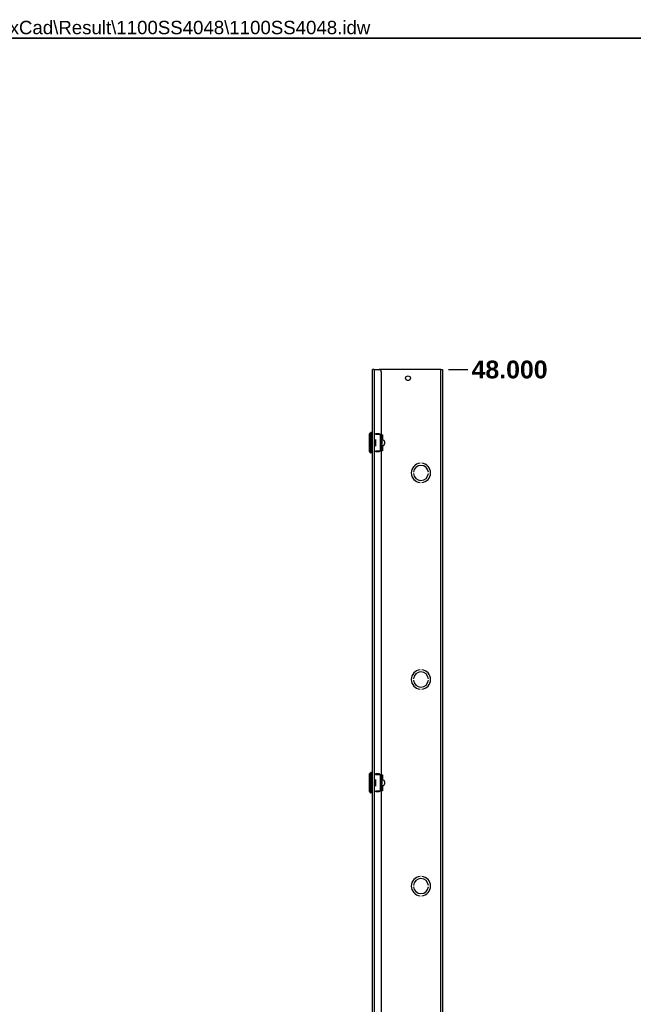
# Model space of a CAD drawing. Header units: inches. Extents: x 0 to 187, y -11 to 121.
# Tile 12 of 20: x 94 to 141, y 47 to 121. Entities that reach past the tile are written whole.
import ezdxf

# ---------------------------------------------------------------- set-up
doc = ezdxf.new("R2010")
doc.units = ezdxf.units.IN
doc.header["$LTSCALE"] = 11.188006
doc.header["$MEASUREMENT"] = 0
doc.linetypes.add('CHAIN', pattern=[0.7087, 0.4724, -0.0591, 0.1181, -0.0591])
doc.layers.get('0').update_dxf_attribs({"lineweight": 25})
for name, color, linetype, lineweight in [('Dimensions(ANSI)', 7, 'Continuous', 25), ('Sketch Geometry(ANSI)', 7, 'Continuous', 25), ('Symbols(ANSI)', 7, 'Continuous', 25), ('Visible Edges(ANSI)', 7, 'Continuous', 25), ('Visible Tangent Edges(ANSI)', 7, 'Continuous', 25), ('Work Point(ANSI)', 7, 'Continuous', 25)]:
    doc.layers.add(name, color=color, linetype=linetype, lineweight=lineweight)
doc.styles.add('Current-ANSI', font='arial.ttf')
doc.styles.add('Dimension-ANSI', font='arialbd.ttf')
doc.dimstyles.new('INCH-ANSI', dxfattribs={"dimscale": 11.188006, "dimtxt": 0.12, "dimasz": 0.098425, "dimexe": 0.04, "dimexo": 0.04, "dimgap": 0.031496, "dimtad": 0, "dimtih": 1, "dimtoh": 1, "dimdec": 3, "dimrnd": 1e-08, "dimzin": 0, "dimdsep": 46, "dimtxsty": 'Dimension-ANSI', "dimcen": 0.09, "dimdle": 0.312, "dimclrd": 179, "dimclre": 179, "dimclrt": 7, "dimadec": 1, "dimazin": 0, "dimtfac": 1, "dimtdec": 3, "dimtofl": 0, "dimtmove": 0, "dimatfit": 3, "dimfxl": 1, "dimtolj": 1, "dimtzin": 4, "dimlwd": 25, "dimlwe": 25, "dimarcsym": 0})

# ---------------------------------------------------------------- blocks, each defined once
blk = doc.blocks.new('*D16')
at = {"layer": 'Defpoints', "color": 0, "linetype": 'Continuous', "transparency": 16777216}
for p in [(126.115, 94.611), (128.023, 94.611), (126.115, 32.277)]:
    blk.add_point(p, dxfattribs=at)
at = {"layer": 'Dimensions(ANSI)', "color": 179, "linetype": 'Continuous', "lineweight": 25, "true_color": 0x262658, "transparency": 16777216}
blk.add_line((126.562, 94.611), (128.023, 94.611), dxfattribs=at)
at = {"layer": 'Dimensions(ANSI)', "color": 7, "linetype": 'Continuous', "lineweight": 25, "transparency": 16777216, "insert": (131.18, 94.611), "char_height": 1.3426, "attachment_point": 5, "style": 'Dimension-ANSI'}
blk.add_mtext('\\A1;48.000', dxfattribs=at)
blk = doc.blocks.new('Borders 1_EXM - B (Inch)')
at = {"layer": 'Sketch Geometry(ANSI)', "linetype": 'Continuous', "lineweight": 35}
blk.add_line((16.4375, 10.6915), (0.5625, 10.6915), dxfattribs=at)
at = {"layer": 'Symbols(ANSI)', "color": 7, "style": 'Current-ANSI'}
blk.add_attdef('FILENAME_AND_PATH_001', (6.2084, 10.718), '', height=0.09, dxfattribs=at)

msp = doc.modelspace()

# ---------------------------------------------------------------- linework, layer by layer
at = {"layer": 'Visible Edges(ANSI)'}
for p, q in [((120.9606, 94.6106), (120.8489, 94.6106)), ((120.8489, 32.2775), (120.8489, 94.6106)), ((120.9606, 94.6106), (121.3359, 94.6106)), ((126.0031, 94.6106), (121.3359, 94.6106)), ((121.4982, 94.4483), (121.4982, 89.7306)), ((126.0031, 94.6106), (126.1148, 94.6106)), ((126.1148, 94.6106), (126.1148, 32.2775)), ((120.6137, 88.4259), (120.6137, 89.7572)), ((120.8233, 89.8584), (120.7057, 89.8584)), ((121.0639, 89.7306), (121.4342, 89.7306)), ((121.0641, 89.3344), (121.0639, 89.3344)), ((121.0639, 89.2845), (121.0641, 89.2845)), ((121.0641, 89.3344), (121.0641, 89.2845)), ((121.0956, 89.7811), (121.3424, 89.7811)), ((121.0956, 89.7306), (121.0956, 89.7811)), ((121.3424, 89.7811), (121.3424, 89.7306)), ((121.4342, 89.7306), (121.5465, 89.7306)), ((121.5466, 88.4527), (121.5466, 89.7304)), ((121.5466, 89.6954), (121.5826, 89.6954)), ((121.5466, 89.3344), (121.5826, 89.3344)), ((121.6363, 89.2845), (121.5466, 89.2845)), ((121.5466, 89.2066), (121.5496, 89.2066)), ((121.5826, 89.6954), (121.5826, 89.2845)), ((121.7383, 89.1823), (121.7383, 89.0008)), ((121.0641, 88.8985), (121.0639, 88.8985)), ((121.0639, 88.8487), (121.0641, 88.8487)), ((121.4342, 88.4525), (121.0639, 88.4525)), ((121.0641, 88.8985), (121.0641, 88.8487)), ((121.0956, 88.402), (121.0956, 88.4525)), ((121.3424, 88.402), (121.0956, 88.402)), ((121.3424, 88.4525), (121.3424, 88.402)), ((121.5465, 88.4525), (121.4342, 88.4525)), ((121.4982, 88.4525), (121.4982, 64.0831)), ((121.5496, 88.9765), (121.5466, 88.9765)), ((121.5466, 88.8985), (121.6363, 88.8985)), ((121.5826, 88.8487), (121.5466, 88.8487)), ((121.5826, 88.4877), (121.5466, 88.4877)), ((121.5826, 88.8985), (121.5826, 88.4877)), ((120.8233, 88.3247), (120.7057, 88.3247)), ((124.4266, 87.5466), (124.4266, 87.5464)), ((124.5564, 87.5464), (124.5564, 87.5466)), ((123.9259, 86.8709), (123.9257, 86.8709)), ((123.9257, 86.767), (123.9259, 86.767)), ((125.0573, 86.8709), (125.0571, 86.8709)), ((125.0571, 86.767), (125.0573, 86.767)), ((124.4266, 86.0915), (124.4266, 86.0914)), ((124.5564, 86.0914), (124.5564, 86.0915)), ((124.4266, 71.9633), (124.4266, 71.9631)), ((124.5564, 71.9631), (124.5564, 71.9633)), ((123.9259, 71.2876), (123.9257, 71.2876)), ((123.9257, 71.1837), (123.9259, 71.1837)), ((125.0573, 71.2876), (125.0571, 71.2876)), ((125.0571, 71.1837), (125.0573, 71.1837)), ((124.4266, 70.5082), (124.4266, 70.5081)), ((124.5564, 70.5081), (124.5564, 70.5082)), ((120.6137, 62.7784), (120.6137, 64.1097)), ((120.8233, 64.2109), (120.7057, 64.2109)), ((121.0639, 64.0831), (121.4342, 64.0831)), ((121.0956, 64.1336), (121.3424, 64.1336)), ((121.0956, 64.0831), (121.0956, 64.1336)), ((121.3424, 64.1336), (121.3424, 64.0831)), ((121.4342, 64.0831), (121.5465, 64.0831)), ((121.5466, 62.8052), (121.5466, 64.0829)), ((121.5466, 64.0479), (121.5826, 64.0479)), ((121.5826, 64.0479), (121.5826, 63.637)), ((121.0641, 63.6869), (121.0639, 63.6869)), ((121.0639, 63.637), (121.0641, 63.637)), ((121.0641, 63.251), (121.0639, 63.251)), ((121.0639, 63.2012), (121.0641, 63.2012)), ((121.0641, 63.6869), (121.0641, 63.637)), ((121.0641, 63.251), (121.0641, 63.2012)), ((121.5466, 63.6869), (121.5826, 63.6869)), ((121.6363, 63.637), (121.5466, 63.637)), ((121.5466, 63.5591), (121.5496, 63.5591)), ((121.5496, 63.329), (121.5466, 63.329)), ((121.5466, 63.251), (121.6363, 63.251)), ((121.5826, 63.2012), (121.5466, 63.2012)), ((121.5826, 63.251), (121.5826, 62.8402)), ((121.7383, 63.5348), (121.7383, 63.3533)), ((120.8233, 62.6771), (120.7057, 62.6771)), ((121.4342, 62.805), (121.0639, 62.805)), ((121.0956, 62.7545), (121.0956, 62.805)), ((121.3424, 62.7545), (121.0956, 62.7545)), ((121.3424, 62.805), (121.3424, 62.7545)), ((121.5465, 62.805), (121.4342, 62.805)), ((121.4982, 62.805), (121.4982, 38.4356)), ((121.5826, 62.8402), (121.5466, 62.8402)), ((123.9259, 55.7043), (123.9257, 55.7043)), ((124.4266, 56.38), (124.4266, 56.3798)), ((124.5564, 56.3798), (124.5564, 56.38)), ((125.0573, 55.7043), (125.0571, 55.7043)), ((123.9257, 55.6005), (123.9259, 55.6005)), ((125.0571, 55.6005), (125.0573, 55.6005)), ((124.4266, 54.925), (124.4266, 54.9248)), ((124.5564, 54.9248), (124.5564, 54.925))]:
    msp.add_line(p, q, dxfattribs=at)
at = {"layer": 'Visible Edges(ANSI)', "flags": 128}
for points in [[(121.5465, 89.7306), (121.5465, 89.7306), (121.5465, 89.7306), (121.5465, 89.7306), (121.5465, 89.7306), (121.5465, 89.7306), (121.5466, 89.7306), (121.5466, 89.7306), (121.5466, 89.7306), (121.5466, 89.7306), (121.5466, 89.7306), (121.5466, 89.7306), (121.5466, 89.7306), (121.5466, 89.7306), (121.5466, 89.7305), (121.5466, 89.7305), (121.5466, 89.7305), (121.5466, 89.7305), (121.5466, 89.7305), (121.5466, 89.7305), (121.5466, 89.7305), (121.5466, 89.7304), (121.5466, 89.7304), (121.5466, 89.7304), (121.5466, 89.7304)], [(121.5466, 88.4527), (121.5466, 88.4527), (121.5466, 88.4527), (121.5466, 88.4526), (121.5466, 88.4526), (121.5466, 88.4526), (121.5466, 88.4526), (121.5466, 88.4526), (121.5466, 88.4526), (121.5466, 88.4526), (121.5466, 88.4525), (121.5466, 88.4525), (121.5466, 88.4525), (121.5466, 88.4525), (121.5466, 88.4525), (121.5466, 88.4525), (121.5466, 88.4525), (121.5466, 88.4525), (121.5466, 88.4525), (121.5465, 88.4525), (121.5465, 88.4525), (121.5465, 88.4525), (121.5465, 88.4525), (121.5465, 88.4525), (121.5465, 88.4525)], [(121.5465, 64.0831), (121.5465, 64.0831), (121.5465, 64.0831), (121.5465, 64.0831), (121.5465, 64.0831), (121.5465, 64.0831), (121.5466, 64.0831), (121.5466, 64.0831), (121.5466, 64.0831), (121.5466, 64.0831), (121.5466, 64.0831), (121.5466, 64.0831), (121.5466, 64.0831), (121.5466, 64.0831), (121.5466, 64.083), (121.5466, 64.083), (121.5466, 64.083), (121.5466, 64.083), (121.5466, 64.083), (121.5466, 64.083), (121.5466, 64.083), (121.5466, 64.0829), (121.5466, 64.0829), (121.5466, 64.0829), (121.5466, 64.0829)], [(121.5466, 62.8052), (121.5466, 62.8052), (121.5466, 62.8052), (121.5466, 62.8051), (121.5466, 62.8051), (121.5466, 62.8051), (121.5466, 62.8051), (121.5466, 62.8051), (121.5466, 62.8051), (121.5466, 62.8051), (121.5466, 62.805), (121.5466, 62.805), (121.5466, 62.805), (121.5466, 62.805), (121.5466, 62.805), (121.5466, 62.805), (121.5466, 62.805), (121.5466, 62.805), (121.5466, 62.805), (121.5465, 62.805), (121.5465, 62.805), (121.5465, 62.805), (121.5465, 62.805), (121.5465, 62.805), (121.5465, 62.805)]]:
    msp.add_lwpolyline(points, dxfattribs=at)
at = {"layer": 'Visible Edges(ANSI)'}
msp.add_circle((123.5175, 93.9613), 0.1825, dxfattribs=at)
for centre, radius, start, end in [((121.3359, 94.4483), 0.1623, 0, 90), ((120.6648, 89.7572), 0.0511, 115.830497, 180), ((120.6314, 89.8262), 0.0256, 295.830497, 345.706462), ((120.7057, 89.8073), 0.0511, 90, 165.706462), ((120.8233, 89.8329), 0.0256, 0, 90), ((120.6648, 88.4259), 0.0511, 180, 244.169503), ((120.6314, 88.3568), 0.0256, 14.293538, 64.169503), ((120.7057, 88.3758), 0.0511, 194.293538, 270), ((120.8233, 88.3502), 0.0256, 270, 0), ((124.4915, 86.819), 0.7305, 95.099689, 264.900311), ((124.4915, 86.819), 0.7303, 95.100598, 264.899402), ((124.4915, 86.819), 0.5681, 5.245797, 174.754203), ((124.4915, 86.819), 0.568, 5.247, 174.753), ((124.4915, 86.819), 0.7305, 275.099689, 84.900311), ((124.4915, 86.819), 0.7303, 275.100598, 84.899402), ((124.4915, 86.819), 0.5681, 185.245797, 354.754203), ((124.4915, 86.819), 0.568, 185.247, 354.753), ((124.4915, 71.2357), 0.7305, 95.099689, 264.900311), ((124.4915, 71.2357), 0.7303, 95.100598, 264.899402), ((124.4915, 71.2357), 0.5681, 5.245797, 174.754203), ((124.4915, 71.2357), 0.568, 5.247, 174.753), ((124.4915, 71.2357), 0.7305, 275.099689, 84.900311), ((124.4915, 71.2357), 0.7303, 275.100598, 84.899402), ((124.4915, 71.2357), 0.5681, 185.245797, 354.754203), ((124.4915, 71.2357), 0.568, 185.247, 354.753), ((120.6648, 64.1097), 0.0511, 115.830497, 180), ((120.6314, 64.1787), 0.0256, 295.830497, 345.706462), ((120.7057, 64.1598), 0.0511, 90, 165.706462), ((120.8233, 64.1854), 0.0256, 0, 90), ((120.6648, 62.7784), 0.0511, 180, 244.169503), ((120.6314, 62.7093), 0.0256, 14.293538, 64.169503), ((120.7057, 62.7283), 0.0511, 194.293538, 270), ((120.8233, 62.7027), 0.0256, 270, 0), ((124.4915, 55.6524), 0.7305, 95.099689, 264.900311), ((124.4915, 55.6524), 0.7303, 95.100598, 264.899402), ((124.4915, 55.6524), 0.5681, 5.245797, 174.754203), ((124.4915, 55.6524), 0.568, 5.247, 174.753), ((124.4915, 55.6524), 0.7305, 275.099689, 84.900311), ((124.4915, 55.6524), 0.7303, 275.100598, 84.899402), ((124.4915, 55.6524), 0.5681, 185.245797, 354.754203), ((124.4915, 55.6524), 0.568, 185.247, 354.753)]:
    msp.add_arc(centre, radius, start, end, dxfattribs=at)
for centre, major_axis, start_param, end_param in [((121.6363, 89.1823), (0, 0.1023), 4.712389, 6.2831853), ((121.6363, 89.0008), (0, -0.1023), 0, 1.5707963), ((121.6363, 63.5348), (0, 0.1023), 4.712389, 6.2831853), ((121.6363, 63.3533), (0, -0.1023), 0, 1.5707963)]:
    msp.add_ellipse(centre, major_axis=major_axis, ratio=0.9975641, start_param=start_param, end_param=end_param, dxfattribs=at)
at = {"layer": 'Visible Tangent Edges(ANSI)'}
for p, q in [((120.9606, 94.6106), (120.9606, 32.2775)), ((126.0031, 32.2775), (126.0031, 94.6106)), ((120.6426, 88.3799), (120.6426, 89.8032)), ((120.6562, 89.8199), (120.6562, 88.3632)), ((120.7057, 89.8584), (120.7057, 88.3247)), ((120.8233, 88.3247), (120.8233, 89.8584)), ((121.0641, 89.2845), (121.0641, 88.8985)), ((121.4342, 88.4525), (121.4342, 89.7306)), ((121.5496, 89.2066), (121.5496, 88.9765)), ((120.6426, 62.7323), (120.6426, 64.1557)), ((120.6562, 64.1724), (120.6562, 62.7157)), ((120.7057, 64.2109), (120.7057, 62.6771)), ((120.8233, 62.6771), (120.8233, 64.2109)), ((121.4342, 62.805), (121.4342, 64.0831)), ((121.0641, 63.637), (121.0641, 63.251)), ((121.5496, 63.5591), (121.5496, 63.329))]:
    msp.add_line(p, q, dxfattribs=at)
at = {"layer": 'Work Point(ANSI)', "linetype": 'CHAIN', "ltscale": 0.000455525}
for p, q in [((126.1204, 94.6106), (126.1092, 94.6106)), ((126.1148, 94.6162), (126.1148, 94.605))]:
    msp.add_line(p, q, dxfattribs=at)

# ---------------------------------------------------------------- block references
at = {"xscale": 11.18800553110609, "yscale": 11.18800553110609, "zscale": 11.18800553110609}
msp.add_blockref('Borders 1_EXM - B (Inch)', (0, 0), dxfattribs=at).add_auto_attribs({'FILENAME_AND_PATH_001': 'C:\\Vault_Workspace\\Inventor_Dwg\\BoxCad\\Result\\1100SS4048\\1100SS4048.idw'})

# ---------------------------------------------------------------- dimensions: what is measured, and where the dimension line sits
at = {"layer": 'Dimensions(ANSI)', "color": 179, "linetype": 'Continuous', "lineweight": 25, "true_color": 0x262658}
dim = msp.add_ordinate_dim(feature_location=(126.1148, 94.6106), offset=(1.9079, 0), dtype=0, origin=(126.1148, 32.2775), dimstyle='INCH-ANSI', override={"dimgap": 0.031496, "dimtad": 0, "dimdec": 3, "dimlfac": 0.770055, "dimtol": 0, "dimlim": 0, "dimtp": 0, "dimtm": 0, "dimtdec": 3}, dxfattribs=at)
dim.commit()
dim.dimension.update_dxf_attribs({"geometry": '*D16', "text_midpoint": (131.1797, 94.6106)})

doc.saveas('drawing.dxf')
